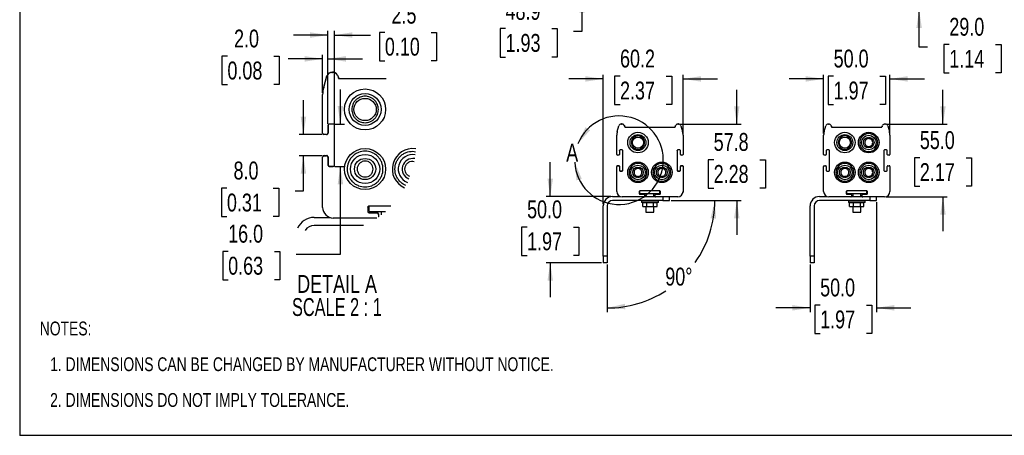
# Model space of a CAD drawing. Header units: millimetres. Extents: x 0 to 1118, y 0 to 864.
# Tile 1 of 3: x 0 to 743, y 0 to 314. Entities that reach past the tile are written whole.
import ezdxf

# ---------------------------------------------------------------- set-up
doc = ezdxf.new("R2010")
doc.units = ezdxf.units.MM
doc.layers.add('DIMENSIONS', color=140, linetype='Continuous', lineweight=25)
doc.layers.add('TEXT', color=140, linetype='Continuous', lineweight=25)
doc.styles.add('SLDTEXTSTYLE0', font='TXT', dxfattribs={"width": 0.75})
doc.styles.add('SLDTEXTSTYLE1', font='TXT', dxfattribs={"width": 0.681818})
doc.dimstyles.new('SLDDIMSTYLE1', dxfattribs={"dimtxt": 13.5, "dimasz": 13.5, "dimexe": 0, "dimexo": 0.0625, "dimgap": 3.375, "dimtad": 0, "dimtih": 1, "dimtoh": 1, "dimdec": 1, "dimrnd": 1e-09, "dimzin": 4, "dimdsep": 46, "dimtxsty": 'SLDTEXTSTYLE0', "dimsah": 1, "dimcen": 0.09, "dimadec": 0, "dimazin": 1, "dimtfac": 1, "dimtdec": 1, "dimtmove": 0, "dimatfit": 0, "dimfxl": 0, "dimfrac": 2, "dimtolj": 1, "dimtzin": 12, "dimarcsym": 0})
doc.dimstyles.new('SLDDIMSTYLE2', dxfattribs={"dimtxt": 13.5, "dimasz": 13.5, "dimexe": 0, "dimexo": 0.0625, "dimgap": 3.375, "dimtad": 0, "dimtih": 1, "dimtoh": 1, "dimdec": 1, "dimrnd": 1e-09, "dimzin": 12, "dimdsep": 46, "dimtxsty": 'SLDTEXTSTYLE0', "dimsah": 1, "dimcen": 0.09, "dimadec": 0, "dimazin": 3, "dimtfac": 1, "dimtdec": 1, "dimtmove": 0, "dimatfit": 0, "dimfxl": 0, "dimfrac": 2, "dimtolj": 1, "dimtzin": 12, "dimarcsym": 0})
doc.dimstyles.new('SLDDIMSTYLE4', dxfattribs={"dimtxt": 13.5, "dimasz": 13.5, "dimexe": 0, "dimexo": 0.0625, "dimgap": 3.375, "dimtad": 0, "dimtih": 1, "dimtoh": 1, "dimdec": 4, "dimzin": 12, "dimdsep": 46, "dimtxsty": 'SLDTEXTSTYLE0', "dimsah": 1, "dimcen": 0.09, "dimadec": 0, "dimazin": 3, "dimtfac": 1, "dimtdec": 0, "dimtofl": 0, "dimtmove": 0, "dimatfit": 3, "dimfxl": 0, "dimfrac": 2, "dimtolj": 1, "dimtzin": 12, "dimarcsym": 0})
doc.dimstyles.new('SLDDIMSTYLE5', dxfattribs={"dimtxt": 13.5, "dimasz": 13.5, "dimexe": 0, "dimexo": 0.0625, "dimgap": 3.375, "dimtad": 0, "dimtih": 1, "dimtoh": 1, "dimdec": 1, "dimlfac": 0.5, "dimrnd": 1e-09, "dimzin": 12, "dimdsep": 46, "dimtxsty": 'SLDTEXTSTYLE0', "dimsah": 1, "dimcen": 0.09, "dimadec": 0, "dimazin": 3, "dimtfac": 1, "dimtdec": 1, "dimtmove": 0, "dimatfit": 0, "dimfxl": 0, "dimfrac": 2, "dimtolj": 1, "dimtzin": 12, "dimarcsym": 0})
doc.dimstyles.new('SLDDIMSTYLE6', dxfattribs={"dimtxt": 13.5, "dimasz": 13.5, "dimexe": 0, "dimexo": 0.0625, "dimgap": 3.375, "dimtad": 0, "dimtih": 1, "dimtoh": 1, "dimdec": 1, "dimlfac": 0.5, "dimrnd": 1e-09, "dimzin": 4, "dimdsep": 46, "dimtxsty": 'SLDTEXTSTYLE0', "dimsah": 1, "dimcen": 0.09, "dimadec": 0, "dimazin": 1, "dimtfac": 1, "dimtdec": 1, "dimtmove": 0, "dimatfit": 0, "dimfxl": 0, "dimfrac": 2, "dimtolj": 1, "dimtzin": 12, "dimarcsym": 0})

# ---------------------------------------------------------------- blocks, each defined once
blk = doc.blocks.new('SW_NOTE_0_2')
at = {"layer": 'TEXT', "color": 0, "attachment_point": 1, "style": 'SLDTEXTSTYLE0'}
for s, insert, char_height in [('NOTES:', (0, 13.46), 10.439), ('1. DIMENSIONS CAN BE CHANGED BY MANUFACTURER WITHOUT NOTICE.', (7.83, -13.54), 10.4394), ('2. DIMENSIONS DO NOT IMPLY TOLERANCE.', (7.83, -40.54), 10.4394)]:
    blk.add_mtext(s, dxfattribs=dict(at, insert=insert, char_height=char_height))
blk = doc.blocks.new('_D_2')
at = {"layer": 'DIMENSIONS'}
for p, q in [((678.36, 350.18), (678.36, 376.14)), ((653.87, 350.18), (681.54, 350.18)), ((628.63, 321.18), (681.54, 321.18)), ((678.36, 293.17), (678.36, 321.18)), ((684.71, 293.17), (678.36, 293.17)), ((701.16, 295.16), (697.04, 295.16)), ((697.04, 295.16), (697.04, 273.73)), ((736.07, 295.16), (740.18, 295.16)), ((740.18, 295.16), (740.18, 273.73)), ((697.04, 273.73), (701.16, 273.73)), ((740.18, 273.73), (736.07, 273.73))]:
    blk.add_line(p, q, dxfattribs=at)
for points in [[(678.36, 350.18), (680.44, 363.68), (676.29, 363.68)], [(678.36, 321.18), (676.29, 307.68), (680.44, 307.68)]]:
    blk.add_solid(points, dxfattribs=at)
at = {"layer": 'DIMENSIONS', "char_height": 13.5, "attachment_point": 1, "style": 'SLDTEXTSTYLE0'}
for s, insert in [('29.0', (701.16, 315.31)), ('1.14', (701.16, 291.13))]:
    blk.add_mtext(s, dxfattribs=dict(at, insert=insert))
blk = doc.blocks.new('_D_3')
at = {"layer": 'DIMENSIONS'}
for p, q in [((424.14, 381.6), (424.14, 407.56)), ((438.87, 381.6), (420.97, 381.6)), ((452.83, 332.68), (420.97, 332.68)), ((424.14, 305.17), (424.14, 332.68)), ((366.44, 307.16), (362.32, 307.16)), ((362.32, 307.16), (362.32, 285.73)), ((401.35, 307.16), (405.46, 307.16)), ((405.46, 307.16), (405.46, 285.73)), ((417.79, 305.17), (424.14, 305.17)), ((362.32, 285.73), (366.44, 285.73)), ((405.46, 285.73), (401.35, 285.73))]:
    blk.add_line(p, q, dxfattribs=at)
for points in [[(424.14, 381.6), (426.22, 395.1), (422.07, 395.1)], [(424.14, 332.68), (422.07, 319.18), (426.22, 319.18)]]:
    blk.add_solid(points, dxfattribs=at)
at = {"layer": 'DIMENSIONS', "char_height": 13.5, "attachment_point": 1, "style": 'SLDTEXTSTYLE0'}
for s, insert in [('48.9', (366.44, 327.31)), ('1.93', (366.44, 303.13))]:
    blk.add_mtext(s, dxfattribs=dict(at, insert=insert))
blk = doc.blocks.new('_D_12')
at = {"layer": 'DIMENSIONS'}
for p, q in [((440.14, 269.19), (414.18, 269.19)), ((440.14, 174.57), (440.14, 272.36)), ((452.78, 271.18), (448.67, 271.18)), ((448.67, 271.18), (448.67, 249.75)), ((487.69, 271.18), (491.81, 271.18)), ((491.81, 271.18), (491.81, 249.75)), ((500.33, 227.96), (500.33, 272.36)), ((500.33, 269.19), (526.29, 269.19)), ((448.67, 249.75), (452.78, 249.75)), ((491.81, 249.75), (487.69, 249.75))]:
    blk.add_line(p, q, dxfattribs=at)
for points in [[(440.14, 269.19), (426.64, 271.27), (426.64, 267.11)], [(500.33, 269.19), (513.83, 267.11), (513.83, 271.27)]]:
    blk.add_solid(points, dxfattribs=at)
at = {"layer": 'DIMENSIONS', "char_height": 13.5, "attachment_point": 1, "style": 'SLDTEXTSTYLE0'}
for s, insert in [('60.2', (452.78, 291.32)), ('2.37', (452.78, 267.15))]:
    blk.add_mtext(s, dxfattribs=dict(at, insert=insert))
blk = doc.blocks.new('_D_13')
at = {"layer": 'DIMENSIONS'}
for p, q in [((540.87, 235.09), (540.87, 261.05)), ((498.09, 235.09), (544.05, 235.09)), ((523.42, 208.18), (519.3, 208.18)), ((519.3, 208.18), (519.3, 186.75)), ((558.33, 208.18), (562.44, 208.18)), ((562.44, 208.18), (562.44, 186.75)), ((519.3, 186.75), (523.42, 186.75)), ((562.44, 186.75), (558.33, 186.75)), ((491.41, 177.3), (544.05, 177.3)), ((540.87, 177.3), (540.87, 151.34))]:
    blk.add_line(p, q, dxfattribs=at)
for points in [[(540.87, 235.09), (542.95, 248.59), (538.79, 248.59)], [(540.87, 177.3), (538.79, 163.8), (542.95, 163.8)]]:
    blk.add_solid(points, dxfattribs=at)
at = {"layer": 'DIMENSIONS', "char_height": 13.5, "attachment_point": 1, "style": 'SLDTEXTSTYLE0'}
for s, insert in [('57.8', (523.42, 228.33)), ('2.28', (523.42, 204.15))]:
    blk.add_mtext(s, dxfattribs=dict(at, insert=insert))
blk = doc.blocks.new('_D_14')
at = {"layer": 'DIMENSIONS'}
for p, q in [((491.41, 177.3), (527.44, 177.3)), ((443.14, 129.03), (443.14, 93))]:
    blk.add_line(p, q, dxfattribs=at)
for start, end in [(324.89918, 0), (270, 302.94462)]:
    blk.add_arc((443.14, 177.3), 81.12, start, end, dxfattribs=at)
for points in [[(524.27, 177.3), (521.08, 164.02), (525.22, 163.67)], [(443.14, 96.18), (456.77, 95.22), (456.43, 99.36)]]:
    blk.add_solid(points, dxfattribs=at)
at = {"layer": 'DIMENSIONS', "insert": (486.93, 126.62), "char_height": 13.5, "attachment_point": 1, "style": 'SLDTEXTSTYLE0'}
blk.add_mtext('90°', dxfattribs=at)
blk = doc.blocks.new('_D_15')
at = {"layer": 'DIMENSIONS'}
for p, q in [((400.14, 180.3), (400.14, 206.26)), ((445.87, 180.3), (396.97, 180.3)), ((382.69, 157.29), (378.57, 157.29)), ((378.57, 157.29), (378.57, 135.86)), ((417.6, 157.29), (421.71, 157.29)), ((421.71, 157.29), (421.71, 135.86)), ((378.57, 135.86), (382.69, 135.86)), ((421.71, 135.86), (417.6, 135.86)), ((438.87, 130.3), (396.97, 130.3)), ((400.14, 130.3), (400.14, 104.34))]:
    blk.add_line(p, q, dxfattribs=at)
for points in [[(400.14, 180.3), (402.22, 193.8), (398.07, 193.8)], [(400.14, 130.3), (398.07, 116.8), (402.22, 116.8)]]:
    blk.add_solid(points, dxfattribs=at)
at = {"layer": 'DIMENSIONS', "char_height": 13.5, "attachment_point": 1, "style": 'SLDTEXTSTYLE0'}
for s, insert in [('50.0', (382.69, 177.43)), ('1.97', (382.69, 153.26))]:
    blk.add_mtext(s, dxfattribs=dict(at, insert=insert))
blk = doc.blocks.new('_D_16')
at = {"layer": 'DIMENSIONS'}
for p, q in [((646.18, 176.03), (646.18, 93.12)), ((596.18, 129.03), (596.18, 93.12)), ((603.72, 98.29), (599.61, 98.29)), ((599.61, 98.29), (599.61, 76.86)), ((638.63, 98.29), (642.75, 98.29)), ((642.75, 98.29), (642.75, 76.86)), ((596.18, 96.3), (570.21, 96.3)), ((646.18, 96.3), (672.14, 96.3)), ((599.61, 76.86), (603.72, 76.86)), ((642.75, 76.86), (638.63, 76.86))]:
    blk.add_line(p, q, dxfattribs=at)
for points in [[(596.18, 96.3), (582.68, 98.38), (582.68, 94.22)], [(646.18, 96.3), (659.68, 94.22), (659.68, 98.38)]]:
    blk.add_solid(points, dxfattribs=at)
at = {"layer": 'DIMENSIONS', "char_height": 13.5, "attachment_point": 1, "style": 'SLDTEXTSTYLE0'}
for s, insert in [('50.0', (603.72, 118.43)), ('1.97', (603.72, 94.26))]:
    blk.add_mtext(s, dxfattribs=dict(at, insert=insert))
blk = doc.blocks.new('_D_17')
at = {"layer": 'DIMENSIONS'}
for p, q in [((696.36, 235.09), (696.36, 261.05)), ((654.13, 235.09), (699.54, 235.09)), ((678.91, 209.58), (674.8, 209.58)), ((674.8, 209.58), (674.8, 188.15)), ((713.82, 209.58), (717.93, 209.58)), ((717.93, 209.58), (717.93, 188.15)), ((674.8, 188.15), (678.91, 188.15)), ((717.93, 188.15), (713.82, 188.15)), ((653.63, 180.09), (699.54, 180.09)), ((696.36, 180.09), (696.36, 154.13))]:
    blk.add_line(p, q, dxfattribs=at)
for points in [[(696.36, 235.09), (698.44, 248.59), (694.29, 248.59)], [(696.36, 180.09), (694.29, 166.59), (698.44, 166.59)]]:
    blk.add_solid(points, dxfattribs=at)
at = {"layer": 'DIMENSIONS', "char_height": 13.5, "attachment_point": 1, "style": 'SLDTEXTSTYLE0'}
for s, insert in [('55.0', (678.91, 229.72)), ('2.17', (678.91, 205.55))]:
    blk.add_mtext(s, dxfattribs=dict(at, insert=insert))
blk = doc.blocks.new('_D_18')
at = {"layer": 'DIMENSIONS'}
for p, q in [((606.36, 269.19), (580.4, 269.19)), ((606.36, 227.96), (606.36, 272.36)), ((613.91, 271.18), (609.8, 271.18)), ((609.8, 271.18), (609.8, 249.75)), ((648.82, 271.18), (652.93, 271.18)), ((652.93, 271.18), (652.93, 249.75)), ((656.36, 227.96), (656.36, 272.36)), ((656.36, 269.19), (682.33, 269.19)), ((609.8, 249.75), (613.91, 249.75)), ((652.93, 249.75), (648.82, 249.75))]:
    blk.add_line(p, q, dxfattribs=at)
for points in [[(606.36, 269.19), (592.86, 271.27), (592.86, 267.11)], [(656.36, 269.19), (669.86, 267.11), (669.86, 271.27)]]:
    blk.add_solid(points, dxfattribs=at)
at = {"layer": 'DIMENSIONS', "char_height": 13.5, "attachment_point": 1, "style": 'SLDTEXTSTYLE0'}
for s, insert in [('50.0', (613.91, 291.32)), ('1.97', (613.91, 267.15))]:
    blk.add_mtext(s, dxfattribs=dict(at, insert=insert))
blk = doc.blocks.new('_D_19')
at = {"layer": 'DIMENSIONS'}
for p, q in [((232.51, 235.38), (232.51, 305.48)), ((237.51, 235.38), (237.51, 305.48)), ((232.51, 302.31), (206.55, 302.31)), ((237.51, 302.31), (264.47, 302.31)), ((275.43, 304.3), (271.32, 304.3)), ((271.32, 304.3), (271.32, 282.86)), ((310.34, 304.3), (314.46, 304.3)), ((314.46, 304.3), (314.46, 282.86)), ((271.32, 282.86), (275.43, 282.86)), ((314.46, 282.86), (310.34, 282.86))]:
    blk.add_line(p, q, dxfattribs=at)
for points in [[(232.51, 302.31), (219.01, 304.39), (219.01, 300.23)], [(237.51, 302.31), (251.01, 300.23), (251.01, 304.39)]]:
    blk.add_solid(points, dxfattribs=at)
at = {"layer": 'DIMENSIONS', "char_height": 13.5, "attachment_point": 1, "style": 'SLDTEXTSTYLE0'}
for s, insert in [('2.5', (280.42, 324.44)), ('0.10', (275.43, 300.27))]:
    blk.add_mtext(s, dxfattribs=dict(at, insert=insert))
blk = doc.blocks.new('_D_20')
at = {"layer": 'DIMENSIONS'}
for p, q in [((156.68, 286.3), (152.56, 286.3)), ((152.56, 286.3), (152.56, 264.86)), ((191.59, 286.3), (195.7, 286.3)), ((195.7, 286.3), (195.7, 264.86)), ((228.51, 284.31), (202.55, 284.31)), ((228.51, 258.58), (228.51, 287.48)), ((232.51, 235.38), (232.51, 287.48)), ((232.51, 284.31), (258.47, 284.31)), ((152.56, 264.86), (156.68, 264.86)), ((195.7, 264.86), (191.59, 264.86))]:
    blk.add_line(p, q, dxfattribs=at)
for points in [[(228.51, 284.31), (215.01, 286.39), (215.01, 282.23)], [(232.51, 284.31), (246.01, 282.23), (246.01, 286.39)]]:
    blk.add_solid(points, dxfattribs=at)
at = {"layer": 'DIMENSIONS', "char_height": 13.5, "attachment_point": 1, "style": 'SLDTEXTSTYLE0'}
for s, insert in [('2.0', (161.66, 306.44)), ('0.08', (156.68, 282.27))]:
    blk.add_mtext(s, dxfattribs=dict(at, insert=insert))
blk = doc.blocks.new('_D_21')
at = {"layer": 'DIMENSIONS'}
for p, q in [((214.01, 227.11), (214.01, 253.07)), ((228.24, 227.11), (210.83, 227.11)), ((228.24, 211.11), (210.83, 211.11)), ((214.01, 184.62), (214.01, 211.11)), ((156.3, 186.61), (152.19, 186.61)), ((152.19, 186.61), (152.19, 165.18)), ((191.21, 186.61), (195.33, 186.61)), ((195.33, 186.61), (195.33, 165.18)), ((207.66, 184.62), (214.01, 184.62)), ((152.19, 165.18), (156.3, 165.18)), ((195.33, 165.18), (191.21, 165.18))]:
    blk.add_line(p, q, dxfattribs=at)
for points in [[(214.01, 227.11), (216.08, 240.61), (211.93, 240.61)], [(214.01, 211.11), (211.93, 197.61), (216.08, 197.61)]]:
    blk.add_solid(points, dxfattribs=at)
at = {"layer": 'DIMENSIONS', "char_height": 13.5, "attachment_point": 1, "style": 'SLDTEXTSTYLE0'}
for s, insert in [('8.0', (161.29, 206.76)), ('0.31', (156.3, 182.58))]:
    blk.add_mtext(s, dxfattribs=dict(at, insert=insert))
blk = doc.blocks.new('_D_22')
at = {"layer": 'DIMENSIONS'}
for p, q in [((241.9, 235.11), (241.9, 261.07)), ((237.78, 235.11), (245.08, 235.11)), ((237.78, 203.11), (245.08, 203.11)), ((241.9, 136.89), (241.9, 203.11)), ((157.22, 138.87), (153.11, 138.87)), ((153.11, 138.87), (153.11, 117.44)), ((192.13, 138.87), (196.25, 138.87)), ((196.25, 138.87), (196.25, 117.44)), ((208.58, 136.89), (241.9, 136.89)), ((153.11, 117.44), (157.22, 117.44)), ((196.25, 117.44), (192.13, 117.44))]:
    blk.add_line(p, q, dxfattribs=at)
for points in [[(241.9, 235.11), (243.98, 248.61), (239.83, 248.61)], [(241.9, 203.11), (239.83, 189.61), (243.98, 189.61)]]:
    blk.add_solid(points, dxfattribs=at)
at = {"layer": 'DIMENSIONS', "char_height": 13.5, "attachment_point": 1, "style": 'SLDTEXTSTYLE0'}
for s, insert in [('16.0', (157.22, 159.02)), ('0.63', (157.22, 134.84))]:
    blk.add_mtext(s, dxfattribs=dict(at, insert=insert))
blk = doc.blocks.new('SW_NOTE_0_3')
at = {"layer": 'TEXT', "color": 0, "char_height": 13.5, "attachment_point": 2}
for s, insert, style in [('DETAIL A', (36.28, 17.4), 'SLDTEXTSTYLE0'), ('SCALE 2 : 1', (36.16, -0.05), 'SLDTEXTSTYLE1')]:
    blk.add_mtext(s, dxfattribs=dict(at, insert=insert, style=style))

msp = doc.modelspace()

# ---------------------------------------------------------------- linework, layer by layer
at = {"color": 7, "linetype": 'Continuous'}
for p in [(-0.00051, 863.60028), (1117.59949, 0.00028)]:
    msp.add_line(p, (-0.00051, 0.00028), dxfattribs=at)
for p, q in [((229.28088, 262.80202), (231.68247, 271.20759)), ((229.33798, 263.00199), (231.73957, 271.40756)), ((235.52852, 274.10872), (236.04112, 274.10872)), ((235.58562, 274.3087), (236.09822, 274.3087)), ((239.61883, 271.89757), (240.40776, 270.31984)), ((239.67593, 272.09754), (240.46486, 270.51987)), ((240.51326, 269.87262), (240.51326, 269.40866)), ((240.51326, 269.60863), (276.13661, 269.60863)), ((240.51326, 269.40866), (276.3622, 269.40866)), ((240.57036, 270.07265), (240.57036, 269.60863)), ((228.51138, 228.10872), (228.51138, 257.3076)), ((232.51133, 234.1087), (232.51133, 228.10872)), ((232.56843, 234.30868), (232.58345, 234.48165)), ((232.56843, 234.30868), (232.56843, 228.3087)), ((236.51128, 235.10869), (233.51138, 235.10869)), ((237.51133, 204.10868), (237.51133, 234.1087)), ((450.71624, 229.43591), (451.91704, 233.6387)), ((450.74479, 229.5359), (451.94559, 233.73868)), ((453.84006, 235.08926), (454.09636, 235.08926)), ((453.86861, 235.18925), (454.12491, 235.18925)), ((455.88522, 233.98369), (456.27968, 233.19482)), ((455.91377, 234.08367), (456.30823, 233.29484)), ((456.33243, 232.97121), (456.33243, 232.73923)), ((456.33243, 232.83922), (494.33051, 232.83922)), ((456.33243, 232.73923), (494.33051, 232.73923)), ((456.36098, 233.07123), (456.36098, 232.83922)), ((494.33051, 232.73923), (494.33051, 232.97121)), ((494.38326, 233.19482), (494.77773, 233.98369)), ((494.41181, 233.29484), (494.80622, 234.08367)), ((496.56658, 235.08926), (496.82288, 235.08926)), ((496.59507, 235.18925), (496.85143, 235.18925)), ((498.7459, 233.6387), (499.9467, 229.43591)), ((498.77446, 233.73868), (499.97525, 229.5359)), ((606.74958, 229.43591), (607.95038, 233.6387)), ((609.87334, 235.08926), (610.12964, 235.08926)), ((611.9185, 233.98369), (612.31296, 233.19482)), ((612.36577, 232.97121), (612.36577, 232.73923)), ((612.36577, 232.83922), (650.36385, 232.83922)), ((612.36577, 232.73923), (650.36385, 232.73923)), ((650.36385, 232.73923), (650.36385, 232.97121)), ((650.41654, 233.19482), (650.811, 233.98369)), ((652.59986, 235.08926), (652.85616, 235.08926)), ((654.77924, 233.6387), (655.98004, 229.43591)), ((231.51129, 227.10868), (229.51131, 227.10868)), ((450.3315, 212.08926), (450.3315, 226.68871)), ((500.33145, 226.68871), (500.33145, 212.08926)), ((500.36, 226.78869), (500.36, 212.18925)), ((606.36477, 212.08926), (606.36477, 226.68871)), ((656.36484, 226.68871), (656.36484, 212.08926)), ((454.33144, 215.58925), (452.83149, 215.58925)), ((497.83145, 215.58925), (496.3315, 215.58925)), ((610.36484, 215.58925), (608.86483, 215.58925)), ((653.86479, 215.58925), (652.36478, 215.58925)), ((228.51138, 172.10867), (228.51138, 210.10872)), ((229.51131, 211.1087), (231.51129, 211.1087)), ((229.56841, 211.30868), (231.56839, 211.30868)), ((232.51133, 210.10872), (232.51133, 204.10868)), ((232.56843, 210.30869), (232.56843, 204.30871)), ((296.51134, 214.60869), (298.53584, 214.22251)), ((451.83145, 211.58924), (450.83146, 211.58924)), ((452.33147, 215.08925), (452.33147, 212.08926)), ((452.36002, 215.18924), (452.36753, 215.27573)), ((452.36002, 215.18924), (452.36002, 212.18925)), ((454.83147, 200.08924), (454.83147, 215.08925)), ((495.83148, 215.08925), (495.83148, 200.08924)), ((495.86003, 215.18924), (495.86754, 215.27573)), ((495.86003, 215.18924), (495.86003, 200.18926)), ((498.33147, 212.08926), (498.33147, 215.08925)), ((499.83148, 211.58924), (498.8315, 211.58924)), ((607.86478, 211.58924), (606.86474, 211.58924)), ((608.36475, 215.08925), (608.36475, 212.08926)), ((610.8648, 200.08924), (610.8648, 215.08925)), ((651.86481, 215.08925), (651.86481, 200.08924)), ((654.36475, 212.08926), (654.36475, 215.08925)), ((655.86476, 211.58924), (654.86483, 211.58924)), ((233.51138, 203.10869), (236.51128, 203.10869)), ((233.56836, 203.30872), (236.56838, 203.30872)), ((296.51134, 207.10864), (297.54754, 206.91101)), ((450.3315, 184.08924), (450.3315, 203.08926)), ((450.83146, 203.58925), (451.83145, 203.58925)), ((450.86001, 203.68924), (451.86, 203.68924)), ((452.33147, 203.08926), (452.33147, 200.08924)), ((452.36002, 203.18925), (452.36002, 200.18926)), ((498.33147, 200.08924), (498.33147, 203.08926)), ((498.8315, 203.58925), (499.83148, 203.58925)), ((498.85999, 203.68924), (499.86003, 203.68924)), ((500.33145, 203.08926), (500.33145, 184.08924)), ((500.36, 203.18925), (500.36, 184.18922)), ((606.36477, 184.08924), (606.36477, 203.08926)), ((606.86474, 203.58925), (607.86478, 203.58925)), ((608.36475, 203.08926), (608.36475, 200.08924)), ((654.36475, 200.08924), (654.36475, 203.08926)), ((654.86483, 203.58925), (655.86476, 203.58925)), ((656.36484, 203.08926), (656.36484, 184.08924)), ((452.83149, 199.58925), (454.33144, 199.58925)), ((452.85998, 199.68926), (454.35999, 199.68926)), ((496.3315, 199.58925), (497.83145, 199.58925)), ((496.35999, 199.68926), (497.86, 199.68926)), ((608.86483, 199.58925), (610.36484, 199.58925)), ((652.36478, 199.58925), (653.86479, 199.58925)), ((447.14223, 180.2999), (453.05048, 180.2999)), ((470.8315, 180.08923), (454.33144, 180.08923)), ((467.33146, 184.08924), (467.33146, 182.58923)), ((467.36001, 184.18922), (467.36752, 184.27571)), ((467.36001, 184.18922), (467.36001, 182.68924)), ((467.83148, 182.58923), (467.83148, 184.58923)), ((482.83146, 184.58923), (467.83148, 184.58923)), ((467.83148, 182.58923), (482.83146, 182.58923)), ((467.83148, 182.08923), (470.8315, 182.08923)), ((467.86003, 182.18922), (470.85999, 182.18922)), ((471.23926, 180.2999), (479.42369, 180.2999)), ((471.33146, 181.58924), (471.33146, 180.58922)), ((471.36001, 181.68923), (471.36001, 180.68924)), ((472.33145, 182.58923), (472.33145, 180.2999)), ((478.33149, 180.2999), (478.33149, 182.58923)), ((479.33148, 180.58922), (479.33148, 181.58924)), ((479.83144, 182.08923), (482.83146, 182.08923)), ((496.3315, 180.08923), (479.83144, 180.08923)), ((479.85999, 182.18922), (482.86002, 182.18922)), ((482.83146, 182.58923), (482.83146, 184.58923)), ((483.33149, 182.58923), (483.33149, 184.08924)), ((485.14228, 180.08923), (485.14228, 177.29988)), ((490.14227, 177.29988), (490.14227, 180.08923)), ((603.17557, 180.2999), (609.08382, 180.2999)), ((626.86484, 180.08923), (610.36484, 180.08923)), ((623.36473, 184.08924), (623.36473, 182.58923)), ((638.8648, 184.58923), (623.86482, 184.58923)), ((623.86482, 182.58923), (623.86482, 184.58923)), ((623.86482, 182.58923), (638.8648, 182.58923)), ((623.86482, 182.08923), (626.86484, 182.08923)), ((627.27253, 180.2999), (635.45697, 180.2999)), ((627.3648, 181.58924), (627.3648, 180.58922)), ((628.36473, 182.58923), (628.36473, 180.2999)), ((634.36477, 180.2999), (634.36477, 182.58923)), ((635.36482, 180.58922), (635.36482, 181.58924)), ((635.86478, 182.08923), (638.8648, 182.08923)), ((652.36478, 180.08923), (635.86478, 180.08923)), ((638.8648, 182.58923), (638.8648, 184.58923)), ((639.36477, 182.58923), (639.36477, 184.08924)), ((641.17555, 180.08923), (641.17555, 177.29988)), ((646.17555, 177.29988), (646.17555, 180.08923)), ((262.5113, 172.10867), (262.5113, 169.10865)), ((262.56841, 172.30864), (262.58343, 172.48161)), ((262.56841, 172.30864), (262.56841, 169.30868)), ((263.51135, 169.10865), (263.51135, 173.10866)), ((280.01339, 173.10866), (263.51135, 173.10866)), ((440.14226, 135.29988), (440.14226, 173.2999)), ((443.14222, 173.2999), (443.14222, 135.29988)), ((485.14228, 177.29988), (447.14223, 177.29988)), ((468.97899, 177.20776), (468.97899, 175.96319)), ((481.68396, 177.20776), (468.97899, 177.20776)), ((481.68396, 175.96319), (468.97899, 175.96319)), ((469.93147, 175.85968), (472.6315, 175.85968)), ((469.93147, 172.85969), (469.93147, 175.85968)), ((469.93147, 172.85969), (472.6315, 172.85969)), ((472.33145, 177.29988), (472.33145, 177.20776)), ((472.33145, 175.96319), (472.33145, 175.85968)), ((472.33145, 172.85969), (472.33145, 168.58923)), ((472.6315, 175.85968), (472.6315, 172.85969)), ((472.6315, 175.85968), (478.03144, 175.85968)), ((472.6315, 172.85969), (478.03144, 172.85969)), ((478.03144, 172.85969), (478.03144, 175.85968)), ((478.03144, 175.85968), (480.73147, 175.85968)), ((478.03144, 172.85969), (480.73147, 172.85969)), ((478.33149, 177.20776), (478.33149, 177.29988)), ((478.33149, 175.85968), (478.33149, 175.96319)), ((478.33149, 168.58923), (478.33149, 172.85969)), ((480.73147, 172.85969), (480.73147, 175.85968)), ((481.68396, 175.96319), (481.68396, 177.20776)), ((485.14228, 177.29988), (490.14227, 177.29988)), ((596.1756, 135.29988), (596.1756, 173.2999)), ((599.17562, 173.2999), (599.17562, 135.29988)), ((641.17555, 177.29988), (603.17557, 177.29988)), ((625.01232, 177.20776), (625.01232, 175.96319)), ((637.71729, 177.20776), (625.01232, 177.20776)), ((637.71729, 175.96319), (625.01232, 175.96319)), ((625.96481, 175.85968), (628.66478, 175.85968)), ((625.96481, 172.85969), (625.96481, 175.85968)), ((625.96481, 172.85969), (628.66478, 172.85969)), ((628.36473, 177.29988), (628.36473, 177.20776)), ((628.36473, 175.96319), (628.36473, 175.85968)), ((628.36473, 172.85969), (628.36473, 168.58923)), ((628.66478, 175.85968), (628.66478, 172.85969)), ((628.66478, 175.85968), (634.06484, 175.85968)), ((628.66478, 172.85969), (634.06484, 172.85969)), ((634.06484, 172.85969), (634.06484, 175.85968)), ((634.06484, 175.85968), (636.76481, 175.85968)), ((634.06484, 172.85969), (636.76481, 172.85969)), ((634.36477, 177.20776), (634.36477, 177.29988)), ((634.36477, 175.85968), (634.36477, 175.96319)), ((634.36477, 168.58923), (634.36477, 172.85969)), ((636.76481, 172.85969), (636.76481, 175.85968)), ((637.71729, 175.96319), (637.71729, 177.20776)), ((641.17555, 177.29988), (646.17555, 177.29988)), ((222.13285, 164.53), (233.94935, 164.53)), ((269.29424, 164.10865), (236.51128, 164.10865)), ((263.51135, 169.10865), (275.80394, 169.10865)), ((263.51135, 168.10866), (269.51139, 168.10866)), ((263.56845, 168.30863), (269.56837, 168.30863)), ((270.51132, 165.10864), (270.4945, 164.93763)), ((270.51132, 167.10867), (270.51132, 165.10864)), ((270.56842, 167.30865), (270.56842, 165.30867)), ((272.51129, 169.10865), (272.51129, 166.42075)), ((472.33145, 168.58923), (478.33149, 168.58923)), ((628.36473, 168.58923), (634.36477, 168.58923)), ((259.26272, 158.52996), (222.13285, 158.52996)), ((443.14222, 135.29988), (440.14226, 135.29988)), ((440.14226, 135.29988), (440.14226, 130.29989)), ((443.14222, 135.29988), (443.14222, 130.29989)), ((599.17562, 135.29988), (596.1756, 135.29988)), ((596.1756, 135.29988), (596.1756, 130.29989)), ((599.17562, 135.29988), (599.17562, 130.29989)), ((443.14222, 130.29989), (440.14226, 130.29989)), ((599.17562, 130.29989), (596.1756, 130.29989))]:
    msp.add_line(p, q)
at = {"flags": 128}
for points in [[(232.56843, 228.3087), (232.54924, 228.11361), (232.49631, 227.93575)], [(452.36002, 212.18925), (452.35042, 212.09171), (452.32396, 212.00278)], [(500.36, 212.18925), (500.3504, 212.09171), (500.32394, 212.00278)], [(471.36001, 180.68924), (471.35042, 180.5917), (471.32395, 180.50276)], [(500.36, 184.18922), (500.28317, 183.40888), (500.19185, 183.04168)], [(270.56842, 165.30867), (270.54923, 165.11359), (270.49749, 164.93975)]]:
    msp.add_lwpolyline(points, dxfattribs=at)
for centre, radius in [((260.51136, 246.10868), 15.49999), ((260.51132, 246.10867), 12.00003), ((260.51131, 246.10864), 8.4), ((466.33147, 221.08923), 7.75), ((466.33147, 221.08923), 6), ((466.33147, 221.08923), 4.2), ((622.36479, 221.08923), 7.75), ((622.36479, 221.08923), 6), ((622.36479, 221.08923), 4.2), ((640.36479, 221.08923), 7.75284), ((640.36479, 221.08923), 7.75), ((640.36479, 221.08923), 5.5), ((640.36479, 221.08923), 4), ((260.51133, 201.10868), 15.50569), ((260.51135, 201.10867), 15.5), ((260.51139, 201.10865), 11), ((260.51135, 201.10864), 8), ((466.33147, 198.58923), 7.75284), ((466.33147, 198.58923), 7.75), ((466.33147, 198.58923), 5.5), ((466.33147, 198.58923), 4), ((484.33147, 198.58923), 7.75284), ((484.33147, 198.58923), 7.75), ((484.33147, 198.58923), 5.5), ((484.33147, 198.58923), 4), ((622.36479, 198.58923), 7.75284), ((622.36479, 198.58923), 7.75), ((622.36479, 198.58923), 5.5), ((622.36479, 198.58923), 4), ((640.36479, 198.58923), 7.75284), ((640.36479, 198.58923), 7.75), ((640.36479, 198.58923), 5.5), ((640.36479, 198.58923), 4)]:
    msp.add_circle(centre, radius)
for centre, radius, start, end in [((235.52861, 270.10868), 4.00004, 90.00123517, 164.05444087), ((235.58571, 270.30865), 4.00004, 90.00123517, 164.05444087), ((236.02568, 270.13959), 4.00015, 26.07062404, 97.13953024), ((236.04115, 270.10877), 3.99995, 26.56447876, 90.00039579), ((236.09825, 270.30875), 3.99995, 26.56447876, 90.00039579), ((239.51394, 269.87293), 0.99932, 359.98245039, 26.56497935), ((239.57054, 270.07284), 0.99982, 359.98918485, 26.55824489), ((248.50514, 257.30856), 19.99376, 164.05235979, 180.00273791), ((233.51135, 234.10868), 1.00001, 89.99810624, 179.99847873), ((236.51131, 234.10868), 1.00001, 0.00152127, 90.00189376), ((453.84008, 233.08925), 2, 90, 164.0546041), ((453.86861, 233.18925), 2, 90, 164.0546041), ((454.08871, 233.10477), 2, 26.06917862, 97.1413714), ((454.09638, 233.08925), 2, 26.56505118, 90), ((454.12492, 233.18925), 2, 26.56505118, 90), ((455.83245, 232.97122), 0.5, 360, 26.56505118), ((455.86099, 233.07122), 0.5, 0, 26.56505118), ((494.83049, 232.97122), 0.5, 153.43494882, 180), ((494.85903, 233.07122), 0.5, 153.43494882, 170.04202888), ((496.56656, 233.08925), 2, 90, 153.43494882), ((496.5951, 233.18925), 2, 90, 153.43494882), ((496.81839, 233.10517), 2, 15.47167655, 97.23367946), ((496.82287, 233.08925), 2, 15.9453959, 90), ((496.85141, 233.18925), 2, 15.9453959, 90), ((609.87339, 233.08925), 2, 90, 164.0546041), ((610.12203, 233.10477), 2, 26.06917863, 97.1413714), ((610.1297, 233.08925), 2, 26.56505118, 90), ((611.86577, 232.97122), 0.5, 360, 26.56505118), ((650.86381, 232.97122), 0.5, 153.43494882, 180), ((652.59987, 233.08925), 2, 90, 153.43494882), ((652.85171, 233.10517), 2, 15.47167655, 97.23367946), ((652.85618, 233.08925), 2, 15.9453959, 90), ((229.5114, 228.10869), 1.00001, 179.99810637, 269.99506335), ((231.51132, 228.10869), 1.00001, 269.99810625, 0.00189375), ((460.33147, 226.6887), 10, 164.0546041, 180), ((490.33147, 226.6887), 10, 0, 15.9453959), ((490.36001, 226.7887), 10, 0, 15.9453959), ((616.36479, 226.6887), 10, 164.0546041, 180), ((646.36479, 226.6887), 10, 0, 15.9453959), ((296.46824, 201.11192), 15.46266, 81.80047062, 246.39021858), ((296.46823, 201.11194), 15.45698, 81.79836948, 246.39230523), ((452.83147, 215.08925), 0.5, 90, 180), ((454.33147, 215.08925), 0.5, 0, 90), ((496.33147, 215.08925), 0.5, 90, 180), ((497.83147, 215.08925), 0.5, 0, 90), ((608.86479, 215.08925), 0.5, 90, 180), ((610.36479, 215.08925), 0.5, 0, 90), ((652.36479, 215.08925), 0.5, 90, 180), ((653.86479, 215.08925), 0.5, 0, 90), ((229.5114, 210.10869), 1.00001, 90.00493664, 179.9984786), ((229.56831, 210.30883), 0.99984, 89.99407804, 170.04952413), ((231.51132, 210.10869), 1.00001, 0.00152127, 90.00189376), ((231.56842, 210.30866), 1.00001, 0.00152127, 90.00189376), ((296.41423, 201.13969), 10.89822, 79.99494592, 248.21607061), ((296.46305, 201.1438), 7.94509, 79.5273848, 248.71319853), ((450.83147, 212.08925), 0.5, 180, 270), ((451.83147, 212.08925), 0.5, 270, 0), ((498.83147, 212.08925), 0.5, 180, 270), ((499.83147, 212.08925), 0.5, 270, 0), ((606.86479, 212.08925), 0.5, 180, 270), ((607.86479, 212.08925), 0.5, 270, 0), ((654.86479, 212.08925), 0.5, 180, 270), ((655.86479, 212.08925), 0.5, 270, 0), ((233.51135, 204.1087), 1.00001, 180.00152127, 270.00189376), ((233.56845, 204.30873), 1.00001, 180.0015214, 269.99506336), ((236.51131, 204.1087), 1.00001, 269.99810624, 359.99847873), ((236.56836, 204.30887), 1.00015, 270.0012856, 338.09605226), ((450.83147, 203.08925), 0.5, 90, 180), ((450.86001, 203.18925), 0.5, 90, 170.04203274), ((451.83147, 203.08925), 0.5, 0, 90), ((451.86001, 203.18925), 0.5, 0, 90), ((498.83147, 203.08925), 0.5, 90, 180), ((498.86001, 203.18925), 0.5, 90, 170.0420335), ((499.83147, 203.08925), 0.5, 0, 90), ((499.86001, 203.18925), 0.5, 0, 90), ((606.86479, 203.08925), 0.5, 90, 180), ((607.86479, 203.08925), 0.5, 0, 90), ((654.86479, 203.08925), 0.5, 90, 180), ((655.86479, 203.08925), 0.5, 0, 90), ((452.83147, 200.08925), 0.5, 180, 270), ((452.86001, 200.18925), 0.5, 180, 270), ((454.33147, 200.08925), 0.5, 270, 0), ((454.36001, 200.18925), 0.5, 270, 338.10382795), ((496.33147, 200.08925), 0.5, 180, 270), ((496.36001, 200.18925), 0.5, 180, 270), ((497.83147, 200.08925), 0.5, 270, 0), ((497.86001, 200.18925), 0.5, 270, 338.10383566), ((608.86479, 200.08925), 0.5, 180, 270), ((610.36479, 200.08925), 0.5, 270, 0), ((652.36479, 200.08925), 0.5, 180, 270), ((653.86479, 200.08925), 0.5, 270, 0), ((447.14225, 173.29989), 7, 90, 180), ((454.33147, 184.08923), 4, 180, 270), ((467.83147, 184.08923), 0.5, 90, 180), ((467.83147, 182.58923), 0.5, 180, 270), ((467.86001, 182.68923), 0.5, 180, 270), ((470.83147, 181.58923), 0.5, 0, 90), ((470.83147, 180.58923), 0.5, 270, 0), ((470.86001, 181.68923), 0.5, 0, 90), ((479.83147, 181.58923), 0.5, 90, 180), ((479.83147, 180.58923), 0.5, 180, 270), ((479.86001, 181.68923), 0.5, 90, 170.04202545), ((482.83147, 184.08923), 0.5, 0, 90), ((482.83147, 182.58923), 0.5, 270, 0), ((482.86001, 182.68923), 0.5, 270, 338.10383019), ((496.33147, 184.08923), 4, 270, 0), ((603.17557, 173.29989), 7, 90, 180), ((610.36479, 184.08923), 4, 180, 270), ((623.86479, 184.08923), 0.5, 90, 180), ((623.86479, 182.58923), 0.5, 180, 270), ((626.86479, 181.58923), 0.5, 0, 90), ((626.86479, 180.58923), 0.5, 270, 0), ((635.86479, 181.58923), 0.5, 90, 180), ((635.86479, 180.58923), 0.5, 180, 270), ((638.86479, 184.08923), 0.5, 0, 90), ((638.86479, 182.58923), 0.5, 270, 0), ((652.36479, 184.08923), 4, 270, 0), ((236.51129, 172.10856), 7.99991, 179.99920997, 269.99993625), ((263.51132, 172.10864), 1.00001, 89.99810624, 179.99847873), ((447.14225, 173.29989), 4, 90, 180), ((603.17557, 173.29989), 4, 90, 180), ((222.07927, 150.70694), 13.82316, 89.77788717, 155.05217908), ((263.51132, 169.10867), 1.00001, 180.00152294, 270.00189376), ((263.56842, 169.30865), 1.00001, 179.99810264, 270.00189945), ((269.51131, 167.10865), 1.00001, 0.00151473, 89.99506336), ((269.56851, 167.30872), 0.99991, 359.99568478, 90.00772359), ((222.10469, 150.62285), 7.90716, 89.79591383, 148.42788496)]:
    msp.add_arc(centre, radius, start, end)
for points, knots in [([(256.83039, 255.40651), (258.04892, 255.74103), (260.486, 256.41007), (263.70761, 255.72903), (266.03232, 254.53075), (267.63307, 253.2298), (268.93173, 251.63048), (270.13977, 249.30148), (270.75287, 246.10868), (270.13972, 242.91579), (268.93181, 240.58692), (267.63284, 238.9871), (266.03303, 237.68814), (263.7042, 236.48019), (260.51133, 235.86717), (257.31846, 236.48019), (254.98963, 237.68814), (253.38982, 238.9871), (252.09084, 240.58692), (250.88295, 242.91576), (250.26969, 246.10888), (250.88318, 249.30091), (252.09037, 251.63158), (253.39177, 253.22554), (254.98229, 254.54654), (256.21868, 255.12187), (256.83039, 255.40651)], [0, 0, 0, 0, 0.059864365, 0.119728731, 0.151954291, 0.184863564, 0.217774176, 0.249999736, 0.309864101, 0.369728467, 0.401954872, 0.434864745, 0.467774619, 0.500000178, 0.559864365, 0.619728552, 0.651954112, 0.684863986, 0.717773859, 0.750000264, 0.80986463, 0.869728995, 0.901954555, 0.934865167, 0.96777444, 1, 1, 1, 1]), ([(466.33147, 226.08923), (467.65752, 226.08923), (468.92935, 225.56242), (470.80466, 223.68711), (471.33147, 222.41528), (471.33147, 219.76319), (470.80466, 218.49135), (468.92935, 216.61604), (467.65752, 216.08923), (465.00543, 216.08923), (463.73359, 216.61604), (461.85828, 218.49135), (461.33147, 219.76319), (461.33147, 222.41528), (461.85828, 223.68711), (463.73359, 225.56242), (465.00543, 226.08923), (466.33147, 226.08923)], [0, 0, 0, 0, 0.125, 0.125, 0.25, 0.25, 0.375, 0.375, 0.5, 0.5, 0.625, 0.625, 0.75, 0.75, 0.875, 0.875, 1, 1, 1, 1]), ([(622.36479, 226.08923), (623.69083, 226.08923), (624.96266, 225.56242), (626.83798, 223.68711), (627.36479, 222.41528), (627.36479, 219.76319), (626.83798, 218.49135), (624.96266, 216.61604), (623.69083, 216.08923), (621.03874, 216.08923), (619.76691, 216.61604), (617.8916, 218.49135), (617.36479, 219.76319), (617.36479, 222.41528), (617.8916, 223.68711), (619.76691, 225.56242), (621.03874, 226.08923), (622.36479, 226.08923)], [0, 0, 0, 0, 0.125, 0.125, 0.25, 0.25, 0.375, 0.375, 0.5, 0.5, 0.625, 0.625, 0.75, 0.75, 0.875, 0.875, 1, 1, 1, 1]), ([(640.36479, 227.83923), (642.15495, 227.83923), (643.87192, 227.12804), (646.40359, 224.59637), (647.11479, 222.87939), (647.11479, 219.29907), (646.40359, 217.5821), (643.87192, 215.05043), (642.15495, 214.33923), (638.57463, 214.33923), (636.85765, 215.05043), (634.32598, 217.5821), (633.61479, 219.29907), (633.61479, 222.87939), (634.32598, 224.59637), (636.85765, 227.12804), (638.57463, 227.83923), (640.36479, 227.83923)], [0, 0, 0, 0, 0.125, 0.125, 0.25, 0.25, 0.375, 0.375, 0.5, 0.5, 0.625, 0.625, 0.75, 0.75, 0.875, 0.875, 1, 1, 1, 1]), ([(640.36479, 224.08923), (641.16041, 224.08923), (641.92351, 223.77315), (643.0487, 222.64796), (643.36479, 221.88486), (643.36479, 220.29361), (643.0487, 219.53051), (641.92351, 218.40532), (641.16041, 218.08923), (639.56916, 218.08923), (638.80606, 218.40532), (637.68087, 219.53051), (637.36479, 220.29361), (637.36479, 221.88486), (637.68087, 222.64796), (638.80606, 223.77315), (639.56916, 224.08923), (640.36479, 224.08923)], [0, 0, 0, 0, 0.125, 0.125, 0.25, 0.25, 0.375, 0.375, 0.5, 0.5, 0.625, 0.625, 0.75, 0.75, 0.875, 0.875, 1, 1, 1, 1]), ([(255.54209, 213.6608), (257.18711, 214.1124), (260.47714, 215.0156), (264.82629, 214.09618), (267.96469, 212.4785), (270.12566, 210.72215), (271.87901, 208.56318), (273.50974, 205.41895), (274.33737, 201.1087), (273.50968, 196.79831), (271.87909, 193.65429), (270.12541, 191.49456), (267.96562, 189.741), (264.82169, 188.11025), (260.51133, 187.28263), (256.20097, 188.11025), (253.05704, 189.741), (250.89725, 191.49456), (249.14356, 193.6543), (247.513, 196.79827), (246.68515, 201.10896), (247.51332, 205.41817), (249.1429, 208.56465), (250.89994, 210.7164), (253.0471, 212.49982), (254.71627, 213.27652), (255.54209, 213.6608)], [0, 0, 0, 0, 0.05986386, 0.11972772, 0.15195361, 0.184863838, 0.217773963, 0.249999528, 0.309863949, 0.369727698, 0.40195389, 0.434864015, 0.467774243, 0.500000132, 0.55986386, 0.619727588, 0.651953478, 0.684863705, 0.717773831, 0.750000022, 0.809863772, 0.869728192, 0.901953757, 0.934863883, 0.96777411, 1, 1, 1, 1]), ([(291.2306, 188.71789), (290.51228, 189.05454), (288.95193, 189.78584), (286.90117, 191.50296), (285.14258, 193.65214), (283.51353, 196.79946), (282.68511, 201.10817), (283.51299, 205.41941), (285.14359, 208.5624), (286.89727, 210.72513), (289.05706, 212.46748), (292.20098, 214.15091), (294.81323, 214.42834), (296.51134, 214.60869)], [0, 0, 0, 0, 0.064392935, 0.139877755, 0.215362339, 0.289278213, 0.426585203, 0.563893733, 0.63780817, 0.713292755, 0.788777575, 0.862692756, 1, 1, 1, 1]), ([(258.30274, 206.68741), (259.03394, 206.88819), (260.49635, 207.28976), (262.43264, 206.87903), (263.8289, 206.16157), (264.78268, 205.38014), (265.56305, 204.427), (266.28648, 203.02824), (266.65701, 201.10868), (266.2865, 199.18942), (265.5633, 197.7907), (264.78309, 196.83738), (263.82954, 196.05701), (262.43095, 195.33354), (260.51133, 194.96305), (258.59206, 195.33351), (257.19338, 196.05676), (256.24007, 196.8369), (255.45957, 197.79039), (254.73623, 199.18905), (254.36559, 201.1088), (254.73629, 203.02754), (255.45907, 204.42735), (256.24075, 205.37716), (257.18875, 206.17068), (257.93131, 206.51512), (258.30274, 206.68741)], [0, 0, 0, 0, 0.059860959, 0.119721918, 0.152277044, 0.184861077, 0.217416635, 0.250000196, 0.309861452, 0.369721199, 0.402277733, 0.434861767, 0.467417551, 0.499999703, 0.559860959, 0.619722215, 0.652277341, 0.684860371, 0.717415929, 0.750000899, 0.809860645, 0.869721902, 0.902277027, 0.934861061, 0.967417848, 1, 1, 1, 1]), ([(294.29727, 195.5328), (293.92803, 195.70408), (293.18737, 196.04765), (292.24127, 196.8397), (291.45927, 197.78966), (290.7364, 199.18946), (290.3656, 201.10849), (290.73615, 203.02808), (291.45938, 204.42634), (292.2396, 205.38097), (293.19311, 206.15644), (294.59172, 206.90368), (295.75686, 207.02808), (296.51134, 207.10864)], [0, 0, 0, 0, 0.073619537, 0.1476762, 0.221670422, 0.295731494, 0.431784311, 0.56784056, 0.6418338, 0.715892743, 0.789889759, 0.863944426, 1, 1, 1, 1]), ([(466.33147, 205.33923), (468.12163, 205.33923), (469.83861, 204.62804), (472.37028, 202.09637), (473.08147, 200.37939), (473.08147, 196.79907), (472.37028, 195.0821), (469.83861, 192.55043), (468.12163, 191.83923), (464.54131, 191.83923), (462.82434, 192.55043), (460.29267, 195.0821), (459.58147, 196.79907), (459.58147, 200.37939), (460.29267, 202.09637), (462.82434, 204.62804), (464.54131, 205.33923), (466.33147, 205.33923)], [0, 0, 0, 0, 0.125, 0.125, 0.25, 0.25, 0.375, 0.375, 0.5, 0.5, 0.625, 0.625, 0.75, 0.75, 0.875, 0.875, 1, 1, 1, 1]), ([(466.33147, 201.58923), (467.1271, 201.58923), (467.8902, 201.27315), (469.01539, 200.14796), (469.33147, 199.38486), (469.33147, 197.79361), (469.01539, 197.03051), (467.8902, 195.90532), (467.1271, 195.58923), (465.53585, 195.58923), (464.77275, 195.90532), (463.64756, 197.03051), (463.33147, 197.79361), (463.33147, 199.38486), (463.64756, 200.14796), (464.77275, 201.27315), (465.53585, 201.58923), (466.33147, 201.58923)], [0, 0, 0, 0, 0.125, 0.125, 0.25, 0.25, 0.375, 0.375, 0.5, 0.5, 0.625, 0.625, 0.75, 0.75, 0.875, 0.875, 1, 1, 1, 1]), ([(484.33147, 205.33923), (486.12163, 205.33923), (487.83861, 204.62804), (490.37028, 202.09637), (491.08147, 200.37939), (491.08147, 196.79907), (490.37028, 195.0821), (487.83861, 192.55043), (486.12163, 191.83923), (482.54131, 191.83923), (480.82434, 192.55043), (478.29267, 195.0821), (477.58147, 196.79907), (477.58147, 200.37939), (478.29267, 202.09637), (480.82434, 204.62804), (482.54131, 205.33923), (484.33147, 205.33923)], [0, 0, 0, 0, 0.125, 0.125, 0.25, 0.25, 0.375, 0.375, 0.5, 0.5, 0.625, 0.625, 0.75, 0.75, 0.875, 0.875, 1, 1, 1, 1]), ([(484.33147, 201.58923), (485.1271, 201.58923), (485.8902, 201.27315), (487.01539, 200.14796), (487.33147, 199.38486), (487.33147, 197.79361), (487.01539, 197.03051), (485.8902, 195.90532), (485.1271, 195.58923), (483.53585, 195.58923), (482.77275, 195.90532), (481.64756, 197.03051), (481.33147, 197.79361), (481.33147, 199.38486), (481.64756, 200.14796), (482.77275, 201.27315), (483.53585, 201.58923), (484.33147, 201.58923)], [0, 0, 0, 0, 0.125, 0.125, 0.25, 0.25, 0.375, 0.375, 0.5, 0.5, 0.625, 0.625, 0.75, 0.75, 0.875, 0.875, 1, 1, 1, 1]), ([(622.36479, 205.33923), (624.15495, 205.33923), (625.87192, 204.62804), (628.40359, 202.09637), (629.11479, 200.37939), (629.11479, 196.79907), (628.40359, 195.0821), (625.87192, 192.55043), (624.15495, 191.83923), (620.57463, 191.83923), (618.85765, 192.55043), (616.32598, 195.0821), (615.61479, 196.79907), (615.61479, 200.37939), (616.32598, 202.09637), (618.85765, 204.62804), (620.57463, 205.33923), (622.36479, 205.33923)], [0, 0, 0, 0, 0.125, 0.125, 0.25, 0.25, 0.375, 0.375, 0.5, 0.5, 0.625, 0.625, 0.75, 0.75, 0.875, 0.875, 1, 1, 1, 1]), ([(622.36479, 201.58923), (623.16041, 201.58923), (623.92351, 201.27315), (625.0487, 200.14796), (625.36479, 199.38486), (625.36479, 197.79361), (625.0487, 197.03051), (623.92351, 195.90532), (623.16041, 195.58923), (621.56916, 195.58923), (620.80606, 195.90532), (619.68087, 197.03051), (619.36479, 197.79361), (619.36479, 199.38486), (619.68087, 200.14796), (620.80606, 201.27315), (621.56916, 201.58923), (622.36479, 201.58923)], [0, 0, 0, 0, 0.125, 0.125, 0.25, 0.25, 0.375, 0.375, 0.5, 0.5, 0.625, 0.625, 0.75, 0.75, 0.875, 0.875, 1, 1, 1, 1]), ([(640.36479, 205.33923), (642.15495, 205.33923), (643.87192, 204.62804), (646.40359, 202.09637), (647.11479, 200.37939), (647.11479, 196.79907), (646.40359, 195.0821), (643.87192, 192.55043), (642.15495, 191.83923), (638.57463, 191.83923), (636.85765, 192.55043), (634.32598, 195.0821), (633.61479, 196.79907), (633.61479, 200.37939), (634.32598, 202.09637), (636.85765, 204.62804), (638.57463, 205.33923), (640.36479, 205.33923)], [0, 0, 0, 0, 0.125, 0.125, 0.25, 0.25, 0.375, 0.375, 0.5, 0.5, 0.625, 0.625, 0.75, 0.75, 0.875, 0.875, 1, 1, 1, 1]), ([(640.36479, 201.58923), (641.16041, 201.58923), (641.92351, 201.27315), (643.0487, 200.14796), (643.36479, 199.38486), (643.36479, 197.79361), (643.0487, 197.03051), (641.92351, 195.90532), (641.16041, 195.58923), (639.56916, 195.58923), (638.80606, 195.90532), (637.68087, 197.03051), (637.36479, 197.79361), (637.36479, 199.38486), (637.68087, 200.14796), (638.80606, 201.27315), (639.56916, 201.58923), (640.36479, 201.58923)], [0, 0, 0, 0, 0.125, 0.125, 0.25, 0.25, 0.375, 0.375, 0.5, 0.5, 0.625, 0.625, 0.75, 0.75, 0.875, 0.875, 1, 1, 1, 1])]:
    msp.add_open_spline(points, degree=3, knots=knots)
at = {"layer": 'TEXT'}
msp.add_arc((452.03616, 207.78713), 33.41211, 182.70659202, 158.06094011, dxfattribs=at)
for points in [[(421.0437, 220.27057), (430.2021, 230.40404), (426.73269, 232.68826)], [(418.66133, 206.20936), (419.94241, 192.61074), (423.97061, 193.62465)]]:
    msp.add_solid(points, dxfattribs=at)

# ---------------------------------------------------------------- block references
for name, p in [('SW_NOTE_0_3', (203.09777, 103.70561)), ('SW_NOTE_0_2', (15.13065, 72.46834))]:
    msp.add_blockref(name, p, dxfattribs=at)

# ---------------------------------------------------------------- texts
at = {"layer": 'TEXT', "insert": (412.19252, 220.27057), "char_height": 13.5, "attachment_point": 1, "style": 'SLDTEXTSTYLE0'}
msp.add_mtext('A', dxfattribs=at)

# ---------------------------------------------------------------- dimensions: what is measured, and where the dimension line sits
at = {"layer": 'DIMENSIONS'}
for base, p1, p2, angle, dimstyle, picture, middle in [((424.14225, 332.67836), (440.14225, 381.60017), (454.09638, 332.67836), 90, 'SLDDIMSTYLE2', '_D_3', (424.14225, 305.17449)), ((678.36479, 321.17836), (652.59987, 350.17836), (627.36479, 321.17836), 90, 'SLDDIMSTYLE1', '_D_2', (678.36479, 293.17449)), ((228.51133, 284.3087), (232.51133, 234.1087), (228.51133, 257.3076), 0, 'SLDDIMSTYLE6', '_D_20', (174.13289, 284.3087)), ((656.36479, 269.18925), (606.36479, 226.6887), (656.36479, 226.6887), 0, 'SLDDIMSTYLE1', '_D_18', (631.36479, 269.18925)), ((241.90407, 203.1087), (236.51133, 235.1087), (236.51133, 203.1087), 90, 'SLDDIMSTYLE6', '_D_22', (241.90407, 136.88592)), ((540.8719, 177.29989), (496.82287, 235.08925), (490.14225, 177.29989), 90, 'SLDDIMSTYLE2', '_D_13', (540.8719, 206.19457)), ((696.36479, 235.08925), (652.36479, 180.08923), (652.85618, 235.08925), 90, 'SLDDIMSTYLE1', '_D_17', (696.36479, 207.58924)), ((214.00562, 211.1087), (229.51133, 227.1087), (229.51133, 211.1087), 90, 'SLDDIMSTYLE6', '_D_21', (214.00562, 184.62354)), ((400.14225, 130.29989), (447.14225, 180.29989), (440.14225, 130.29989), 90, 'SLDDIMSTYLE1', '_D_15', (400.14225, 155.29989)), ((646.17557, 96.29989), (596.17557, 130.29989), (646.17557, 177.29989), 0, 'SLDDIMSTYLE1', '_D_16', (621.17557, 96.29989))]:
    dim = msp.add_linear_dim(base=base, p1=p1, p2=p2, angle=angle, dimstyle=dimstyle, dxfattribs=at)
    dim.commit()
    dim.dimension.update_dxf_attribs({"geometry": picture, "text_midpoint": middle, "dimtype": 160})
for base, p1, p2, dimstyle, picture, middle in [((237.51133, 302.3087), (232.51133, 234.1087), (237.51133, 234.1087), 'SLDDIMSTYLE5', '_D_19', (292.88704, 302.3087)), ((500.33147, 269.18925), (440.14225, 173.29989), (500.33147, 226.6887), 'SLDDIMSTYLE2', '_D_12', (470.23686, 269.18925))]:
    dim = msp.add_linear_dim(base=base, p1=p1, p2=p2, dimstyle=dimstyle, dxfattribs=at)
    dim.commit()
    dim.dimension.update_dxf_attribs({"geometry": picture, "text_midpoint": middle, "dimtype": 160})
dim = msp.add_angular_dim_2l(base=(466.14506, 99.50568), line1=((443.14225, 173.29989), (443.14225, 130.29989)), line2=((490.14225, 177.29989), (447.14225, 177.29989)), dimstyle='SLDDIMSTYLE4', dxfattribs=at)
dim.commit()
dim.dimension.update_dxf_attribs({"geometry": '_D_14', "text_midpoint": (500.50543, 119.93671), "dimtype": 162})

doc.saveas('drawing.dxf')
